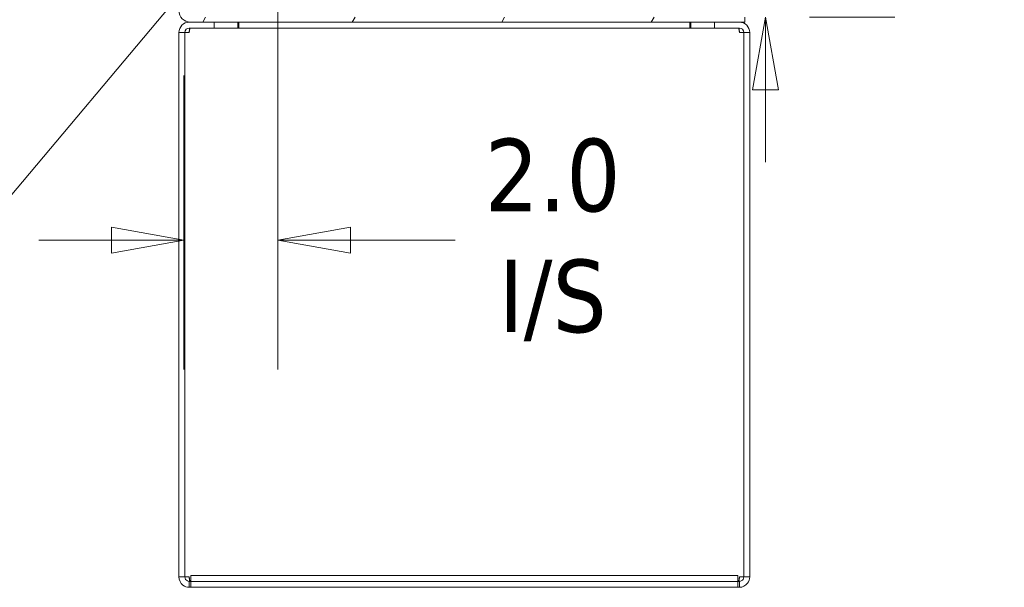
# Model space of a CAD drawing. Header units: inches. Extents: x 11 to 361, y 7 to 222.
# Tile 106 of 174: x 195 to 216, y 102 to 114. Entities that reach past the tile are written whole.
import ezdxf

# ---------------------------------------------------------------- set-up
doc = ezdxf.new("R2010")
doc.units = ezdxf.units.IN
doc.header["$LTSCALE"] = 22
doc.header["$MEASUREMENT"] = 0
doc.layers.get('0').update_dxf_attribs({"lineweight": 0})
for name, color, linetype, lineweight in [('Dimension (ANSI)', 7, 'Continuous', 5), ('Hatch (ANSI)', 7, 'Continuous', 5), ('Symbol (ANSI)', 7, 'Continuous', 5), ('Visible (ANSI)', 7, 'Continuous', 5)]:
    doc.layers.add(name, color=color, linetype=linetype, lineweight=lineweight)
doc.styles.add('ROMANS', font='tahoma.ttf')
doc.dimstyles.new('Default (ANSI)', dxfattribs={"dimscale": 22, "dimtxt": 0.07, "dimasz": 0.07, "dimexe": 0.125, "dimexo": 0.0625, "dimgap": 0.031496, "dimtad": 0, "dimtih": 1, "dimtoh": 1, "dimrnd": 1e-08, "dimzin": 0, "dimdsep": 46, "dimtxsty": 'ROMANS', "dimblk": 'Filled-1', "dimcen": 0.09, "dimdle": 0.393701, "dimclrd": 256, "dimclre": 256, "dimclrt": 256, "dimadec": 0, "dimazin": 0, "dimtfac": 0.928571, "dimtofl": 0, "dimtmove": 0, "dimatfit": 3, "dimfxl": 1, "dimtolj": 1, "dimtzin": 0, "dimlwd": -1, "dimlwe": -1, "dimarcsym": 0})
doc.dimstyles.new('Default (ANSI)$7', dxfattribs={"dimscale": 22, "dimtxt": 0.07, "dimasz": 0.098425, "dimexe": 0.125, "dimexo": 0.0625, "dimgap": 0.031496, "dimtad": 0, "dimtih": 1, "dimtoh": 1, "dimrnd": 1e-08, "dimzin": 0, "dimdsep": 46, "dimtxsty": 'ROMANS', "dimblk": 'Filled-1', "dimcen": 0.09, "dimdle": 0.393701, "dimclrd": 256, "dimclre": 256, "dimclrt": 256, "dimadec": 0, "dimazin": 0, "dimtfac": 0.928571, "dimtofl": 0, "dimtmove": 0, "dimatfit": 3, "dimfxl": 1, "dimtolj": 1, "dimtzin": 0, "dimlwd": -1, "dimlwe": -1, "dimarcsym": 0})

# ---------------------------------------------------------------- blocks, each defined once
blk = doc.blocks.new('Filled-1')
at = {"color": 0}
for p, q in [((0, 0), (-1, 0.1786)), ((-1, 0.1786), (-1, -0.1786)), ((-1, 0), (0, 0)), ((-1, -0.1786), (0, 0))]:
    blk.add_line(p, q, dxfattribs=at)
at = {"color": 0, "flags": 128}
blk.add_lwpolyline([(-1, -0.1786), (0, 0), (-1, 0.1786), (-1, -0.1786)], dxfattribs=at)
at = {"color": 0}
blk.add_solid([(-1, -0.1786), (0, 0), (-1, 0.1786), (-1, -0.1786)], dxfattribs=at)
blk = doc.blocks.new('*D21')
at = {"layer": 'Defpoints', "color": 0, "transparency": 16777216}
for p in [(200.768, 117.078), (211.123, 117.078), (210.685, 114.078)]:
    blk.add_point(p, dxfattribs=at)
at = {"layer": 'Dimension (ANSI)', "transparency": 16777216}
for p, q in [((211.123, 118.618), (211.123, 124.086)), ((211.123, 124.086), (212.663, 124.086)), ((202.143, 117.078), (213.873, 117.078)), ((212.06, 114.078), (213.873, 114.078)), ((211.123, 112.538), (211.123, 110.998))]:
    blk.add_line(p, q, dxfattribs=at)
at = {"layer": 'Dimension (ANSI)', "transparency": 16777216, "xscale": 1.54000000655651, "yscale": 1.54000000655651, "zscale": 1.54000000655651}
for p, rotation in [((211.123, 117.078), 270), ((211.123, 114.078), 90)]:
    blk.add_blockref('Filled-1', p, dxfattribs=dict(at, rotation=rotation))
at = {"layer": 'Dimension (ANSI)', "transparency": 16777216, "insert": (214.739, 124.086), "char_height": 1.54, "attachment_point": 5, "style": 'ROMANS'}
blk.add_mtext('\\A1;\\fTahoma|b0|i0;\\H1.5400;3.0\\P\\fTahoma|b0|i0;\\H1.5400;I/S', dxfattribs=at)
blk = doc.blocks.new('*D22')
at = {"layer": 'Defpoints', "color": 0, "transparency": 16777216}
for p in [(200.768, 117.078), (198.768, 114.218), (198.768, 109.347)]:
    blk.add_point(p, dxfattribs=at)
at = {"layer": 'Dimension (ANSI)', "transparency": 16777216}
for p, q in [((200.768, 115.703), (200.768, 106.597)), ((198.768, 112.843), (198.768, 106.597)), ((197.228, 109.347), (195.688, 109.347)), ((202.308, 109.347), (204.531, 109.347))]:
    blk.add_line(p, q, dxfattribs=at)
at = {"layer": 'Dimension (ANSI)', "transparency": 16777216, "xscale": 1.54000000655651, "yscale": 1.54000000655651, "zscale": 1.54000000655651}
blk.add_blockref('Filled-1', (198.768, 109.347), dxfattribs=at)
at = {"layer": 'Dimension (ANSI)', "transparency": 16777216, "xscale": 1.54000000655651, "yscale": 1.54000000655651, "zscale": 1.54000000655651, "rotation": 180}
blk.add_blockref('Filled-1', (200.768, 109.347), dxfattribs=at)
at = {"layer": 'Dimension (ANSI)', "transparency": 16777216, "insert": (206.602, 109.347), "char_height": 1.54, "attachment_point": 5, "style": 'ROMANS'}
blk.add_mtext('\\A1;\\fTahoma|b0|i0;\\H1.5400;2.0\\P\\fTahoma|b0|i0;\\H1.5400;I/S', dxfattribs=at)

msp = doc.modelspace()

# ---------------------------------------------------------------- hatches: boundary and pattern name
at = {"layer": 'Hatch (ANSI)'}
h = msp.add_hatch(dxfattribs=at)
h.set_pattern_fill('ANSI31', color=256, scale=22, angle=15, style=0)
edge = h.paths.add_edge_path()
edge.add_line((198.76848, 114.21848), (198.76848, 116.1511))
edge.add_ellipse((198.57073, 116.1511), major_axis=(0.19775, 0), ratio=1, start_angle=0, end_angle=90)
edge.add_line((198.57073, 116.34885), (197.92623, 116.34885))
edge.add_ellipse((197.92623, 116.1511), major_axis=(0, 0.19775), ratio=1, start_angle=0, end_angle=49.96238)
edge.add_ellipse((197.92623, 116.1511), major_axis=(-0.1514, 0.12721), ratio=1, start_angle=0, end_angle=40.03762)
edge.add_line((197.72848, 116.1511), (197.72848, 115.72385))
edge.add_line((197.72848, 115.72385), (197.83248, 115.72385))
edge.add_line((197.83248, 115.72385), (197.83248, 116.1511))
edge.add_ellipse((197.92623, 116.1511), major_axis=(-0.09375, 0), ratio=1, start_angle=320.116526, end_angle=360, ccw=False)
edge.add_ellipse((197.92623, 116.1511), major_axis=(-0.07194, 0.06012), ratio=1, start_angle=309.883474, end_angle=360, ccw=False)
edge.add_line((197.92623, 116.24485), (198.57073, 116.24485))
edge.add_ellipse((198.57073, 116.1511), major_axis=(0, 0.09375), ratio=1, start_angle=270, end_angle=360, ccw=False)
edge.add_line((198.66448, 116.1511), (198.66448, 114.21848))
edge.add_ellipse((198.90911, 114.21848), major_axis=(-0.24462, 0), ratio=1, start_angle=0, end_angle=90)
edge.add_line((198.90911, 113.97385), (210.68548, 113.97385))
edge.add_line((210.68548, 113.97385), (210.68548, 114.07785))
edge.add_line((210.68548, 114.07785), (198.90911, 114.07785))
edge.add_ellipse((198.90911, 114.21848), major_axis=(0, -0.14062), ratio=1, start_angle=270, end_angle=360, ccw=False)

# ---------------------------------------------------------------- linework, layer by layer
at = {"layer": 'Visible (ANSI)'}
for p, q in [((210.68548, 113.97385), (210.68548, 114.07785)), ((198.90911, 113.97385), (198.88323, 113.97385)), ((199.41448, 113.84885), (198.88323, 113.84885)), ((198.90911, 113.97385), (210.68548, 113.97385)), ((199.41448, 113.97385), (199.41448, 113.84885)), ((199.41448, 113.84885), (199.91448, 113.84885)), ((199.91448, 113.84885), (199.91448, 113.97385)), ((199.91448, 113.84885), (199.93658, 113.84885)), ((199.93658, 113.84885), (199.93658, 113.97385)), ((209.51738, 113.84885), (199.93658, 113.84885)), ((209.51738, 113.84885), (209.51738, 113.97385)), ((209.53948, 113.84885), (209.51738, 113.84885)), ((209.53948, 113.97385), (209.53948, 113.84885)), ((209.53948, 113.84885), (210.03948, 113.84885)), ((210.03948, 113.84885), (210.03948, 113.97385)), ((210.03948, 113.84885), (210.57073, 113.84885)), ((198.66448, 102.1926), (198.66448, 113.7551)), ((198.66448, 113.7551), (198.78948, 113.7551)), ((198.78948, 113.7551), (198.78948, 102.1926)), ((198.88323, 113.7551), (198.78948, 113.7551)), ((210.66448, 113.7551), (210.57073, 113.7551)), ((210.66448, 102.1926), (210.66448, 113.7551)), ((210.66448, 113.7551), (210.78948, 113.7551)), ((210.78948, 113.7551), (210.78948, 102.1926)), ((198.66448, 102.1926), (198.74397, 102.1926)), ((198.74397, 102.1926), (198.78948, 102.1926)), ((198.78948, 102.1926), (198.88323, 102.1926)), ((198.88323, 102.09885), (198.88323, 101.97385)), ((198.88323, 102.09885), (198.91448, 102.09885)), ((198.91448, 102.22385), (198.91448, 102.15978)), ((210.53948, 102.22385), (198.91448, 102.22385)), ((198.91448, 102.15978), (198.91448, 102.12644)), ((198.91448, 102.09898), (198.91448, 102.12644)), ((198.91448, 102.09898), (199.03948, 102.09898)), ((198.91448, 102.09898), (198.91448, 101.97398)), ((210.41448, 102.09898), (199.03948, 102.09898)), ((210.41448, 102.09898), (210.53948, 102.09898)), ((210.53948, 102.22385), (210.53948, 102.15978)), ((210.53948, 102.12644), (210.53948, 102.15978)), ((210.53948, 102.09898), (210.53948, 102.12644)), ((210.53948, 101.97398), (210.53948, 102.09898)), ((210.57073, 102.09885), (210.53948, 102.09885)), ((210.57073, 102.1926), (210.66448, 102.1926)), ((210.57073, 102.09885), (210.57073, 101.97385)), ((210.66448, 102.1926), (210.70999, 102.1926)), ((210.70999, 102.1926), (210.78948, 102.1926)), ((198.88323, 101.97385), (199.91448, 101.97385)), ((199.03948, 101.97398), (198.91448, 101.97398)), ((199.03948, 101.97398), (210.41448, 101.97398)), ((199.91448, 101.97398), (199.91448, 101.97385)), ((199.91448, 101.97385), (199.93658, 101.97385)), ((199.93658, 101.97398), (199.93658, 101.97385)), ((199.93658, 101.97385), (209.51738, 101.97385)), ((209.51738, 101.97398), (209.51738, 101.97385)), ((209.51738, 101.97385), (209.53948, 101.97385)), ((209.53948, 101.97398), (209.53948, 101.97385)), ((209.53948, 101.97385), (210.57073, 101.97385)), ((210.53948, 101.97398), (210.41448, 101.97398))]:
    msp.add_line(p, q, dxfattribs=at)
for centre, radius, start, end in [((198.90911, 114.21848), 0.24462, 180, 270), ((198.88323, 113.7551), 0.21875, 90, 180), ((198.88323, 113.7551), 0.09375, 90, 180), ((210.57073, 113.7551), 0.21875, 0, 90), ((210.57073, 113.7551), 0.09375, 0, 90)]:
    msp.add_arc(centre, radius, start, end, dxfattribs=at)
for points, knots in [([(198.88323, 113.7551), (198.88852, 113.79033), (198.8938, 113.82466), (198.89909, 113.83978), (198.90117, 113.84573), (198.90325, 113.84885), (198.90533, 113.84885)], [0, 0, 0, 0, 1.12719708, 1.12719708, 1.12719708, 1.57079633, 1.57079633, 1.57079633, 1.57079633]), ([(210.57073, 113.7551), (210.56545, 113.79033), (210.56016, 113.82466), (210.55488, 113.83978), (210.5528, 113.84573), (210.55072, 113.84885), (210.54863, 113.84885)], [0, 0, 0, 0, 1.12719708, 1.12719708, 1.12719708, 1.57079633, 1.57079633, 1.57079633, 1.57079633]), ([(198.66448, 102.1926), (198.66448, 102.1261), (198.69674, 102.06034), (198.74932, 102.01963), (198.78731, 101.99022), (198.8352, 101.97385), (198.88323, 101.97385)], [0, 0, 0, 0, 0.91202272, 0.91202272, 0.91202272, 1.57079633, 1.57079633, 1.57079633, 1.57079633]), ([(198.78948, 102.1926), (198.78948, 102.15738), (198.81118, 102.12305), (198.843, 102.10793), (198.85552, 102.10198), (198.86937, 102.09885), (198.88323, 102.09885)], [0, 0, 0, 0, 1.12719708, 1.12719708, 1.12719708, 1.57079633, 1.57079633, 1.57079633, 1.57079633]), ([(198.88323, 102.1926), (198.88852, 102.15738), (198.8938, 102.12305), (198.89909, 102.10793), (198.90117, 102.10198), (198.90325, 102.09885), (198.90533, 102.09885)], [0, 0, 0, 0, 1.12719708, 1.12719708, 1.12719708, 1.57079633, 1.57079633, 1.57079633, 1.57079633]), ([(210.57073, 102.1926), (210.56545, 102.15738), (210.56016, 102.12305), (210.55488, 102.10793), (210.5528, 102.10198), (210.55072, 102.09885), (210.54863, 102.09885)], [0, 0, 0, 0, 1.12719708, 1.12719708, 1.12719708, 1.57079633, 1.57079633, 1.57079633, 1.57079633]), ([(210.57073, 101.97385), (210.63723, 101.97385), (210.703, 102.00611), (210.74371, 102.0587), (210.77311, 102.09668), (210.78948, 102.14457), (210.78948, 102.1926)], [0, 0, 0, 0, 0.91202272, 0.91202272, 0.91202272, 1.57079633, 1.57079633, 1.57079633, 1.57079633]), ([(210.66448, 102.1926), (210.66448, 102.15738), (210.64278, 102.12305), (210.61097, 102.10793), (210.59845, 102.10198), (210.58459, 102.09885), (210.57073, 102.09885)], [0, 0, 0, 0, 1.12719708, 1.12719708, 1.12719708, 1.57079633, 1.57079633, 1.57079633, 1.57079633])]:
    msp.add_open_spline(points, degree=3, knots=knots, dxfattribs=at)
for points in [[(198.88946, 113.84882), (198.88739, 113.81963), (198.88531, 113.7874), (198.88323, 113.7551)], [(210.57073, 113.7551), (210.56866, 113.7874), (210.56658, 113.81952), (210.5645, 113.84868)], [(198.88323, 102.1926), (198.88531, 102.16031), (198.88739, 102.12819), (198.88946, 102.09902)], [(210.5645, 102.09888), (210.56658, 102.12808), (210.56866, 102.16031), (210.57073, 102.1926)]]:
    msp.add_open_spline(points, degree=3, dxfattribs=at)

# ---------------------------------------------------------------- dimensions: what is measured, and where the dimension line sits
at = {"layer": 'Dimension (ANSI)'}
dim = msp.add_linear_dim(base=(211.1226, 117.07785), p1=(210.68548, 114.07785), p2=(200.76848, 117.07785), angle=90, text='\\fTahoma|b0|i0;\\H1.5400;<>\\P\\fTahoma|b0|i0;\\H1.5400;I/S', dimstyle='Default (ANSI)', override={"dimgap": 0.031496, "dimdec": 1, "dimtol": 0, "dimlim": 0, "dimtp": 0, "dimtm": 0, "dimtdec": 1, "dimatfit": 1}, dxfattribs=at)
dim.commit()
dim.dimension.update_dxf_attribs({"geometry": '*D21', "text_midpoint": (214.73934, 124.08625), "dimtype": 160})
dim = msp.add_linear_dim(base=(198.76848, 109.34685), p1=(200.76848, 117.07785), p2=(198.76848, 114.21848), text='\\fTahoma|b0|i0;\\H1.5400;<>\\P\\fTahoma|b0|i0;\\H1.5400;I/S', dimstyle='Default (ANSI)', override={"dimgap": 0.031496, "dimtih": 0, "dimtoh": 0, "dimdec": 1, "dimtol": 0, "dimlim": 0, "dimtp": 0, "dimtm": 0, "dimtdec": 1, "dimatfit": 1}, dxfattribs=at)
dim.commit()
dim.dimension.update_dxf_attribs({"geometry": '*D22', "text_midpoint": (206.60175, 109.34685), "dimtype": 160})

# ---------------------------------------------------------------- leaders
at = {"layer": 'Symbol (ANSI)', "annotation_type": 0, "has_hookline": 1, "hookline_direction": 1, "text_width": 16.60387}
msp.add_leader([(200.67893, 116.93512), (194.93058, 110.09722), (192.76523, 110.09722)], dimstyle='Default (ANSI)$7', override={"dimtad": 0}, dxfattribs=at)

doc.saveas('drawing.dxf')
